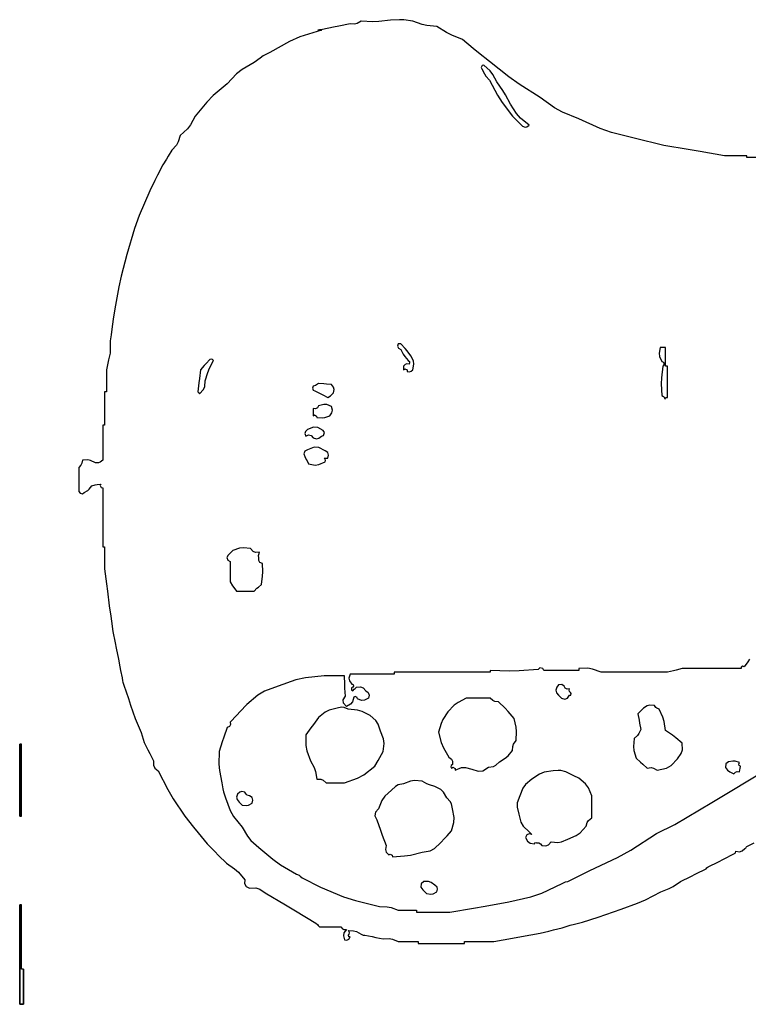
# Model space of a CAD drawing. Header units: metres. Extents: x 1 to 830, y -1 to 533.
# Tile 1 of 4: x 1 to 396, y -1 to 533. Entities that reach past the tile are written whole.
import ezdxf

# ---------------------------------------------------------------- set-up
doc = ezdxf.new("R2010")
doc.units = ezdxf.units.M

msp = doc.modelspace()

# ---------------------------------------------------------------- linework, layer by layer
for p, q in [((171, 528.7), (165, 527.5)), ((174, 529.3), (171, 528.7)), ((180, 530.5), (174, 529.3)), ((182.467457, 530.322085), (180, 530.5)), ((183.906556, 530.68186), (182.467457, 530.322085)), ((186, 532), (183.906556, 530.68186)), ((192.39161, 531.616173), (186, 532)), ((195.644827, 531.717836), (192.39161, 531.616173)), ((202, 532.5), (195.644827, 531.717836)), ((206.798834, 532.72626), (202, 532.5)), ((209.236622, 532.624686), (206.798834, 532.72626)), ((214, 532), (209.236622, 532.624686)), ((219.020172, 530.18951), (214, 532)), ((221.694125, 529.572444), (219.020172, 530.18951)), ((227, 529), (221.694125, 529.572444)), ((232.324155, 525.705553), (227, 529)), ((152.854767, 523.412725), (147.128877, 520.958773)), ((164.5, 527), (152.854767, 523.412725)), ((163.5, 527.2), (162.5, 527)), ((162.5, 527), (163.3, 527)), ((163.3, 527), (163.7, 527)), ((164, 527.3), (163.5, 527.2)), ((163.7, 527), (164.5, 527)), ((165, 527.5), (164, 527.3)), ((235.16995, 524.282656), (232.324155, 525.705553)), ((241, 522), (235.16995, 524.282656)), ((147.128877, 520.958773), (136.5, 515)), ((246.793267, 517.191875), (241, 522)), ((132.944582, 513.061185), (131.225432, 511.948794)), ((136.5, 515), (132.944582, 513.061185)), ((249.693278, 514.791866), (246.793267, 517.191875)), ((255.5, 510), (249.693278, 514.791866)), ((128, 509.5), (121.581217, 505.812287)), ((131.225432, 511.948794), (128, 509.5)), ((251.624694, 507.816043), (251.121982, 506.810619)), ((252.5, 508), (251.624694, 507.816043)), ((255.861132, 504.91734), (252.5, 508)), ((266.122257, 501.692915), (255.5, 510)), ((118.552605, 503.410285), (113.5, 498)), ((121.581217, 505.812287), (118.552605, 503.410285)), ((251.121982, 506.810619), (251.5, 506)), ((251.5, 506), (252.805143, 503.427725)), ((252.805143, 503.427725), (253.62757, 502.194084)), ((253.62757, 502.194084), (255.5, 500)), ((257.339547, 503.016521), (255.861132, 504.91734)), ((259.5, 499), (257.339547, 503.016521)), ((113.5, 498), (105.903185, 491.652685)), ((255.5, 500), (259.896686, 491.844686)), ((262.773712, 494.382337), (259.5, 499)), ((271.646443, 497.775764), (266.122257, 501.692915)), ((283, 490.5), (271.646443, 497.775764)), ((105.903185, 491.652685), (102.347315, 488.096815)), ((259.896686, 491.844686), (262.425241, 487.90014)), ((264.28384, 491.966133), (262.773712, 494.382337)), ((267, 487), (264.28384, 491.966133)), ((102.347315, 488.096815), (96, 480.5)), ((262.425241, 487.90014), (268, 480.5)), ((270.190644, 481.805792), (267, 487)), ((290.790536, 484.929762), (283, 490.5)), ((96, 480.5), (93.594638, 475.799549)), ((268, 480.5), (270.2, 478.3)), ((272.299163, 479.380996), (270.190644, 481.805792)), ((295.110767, 482.563922), (290.790536, 484.929762)), ((304, 479), (295.110767, 482.563922)), ((93.594638, 475.799549), (91.893416, 473.566695)), ((270.2, 478.3), (271.3, 477.2)), ((271.3, 477.2), (273.5, 475)), ((277, 475.5), (272.299163, 479.380996)), ((275.834316, 474.699262), (277, 475.5)), ((315.562423, 473.713189), (304, 479)), ((88, 470), (86.957501, 466.479603)), ((91.893416, 473.566695), (88, 470)), ((273.5, 475), (274.843263, 474.557683)), ((274.843263, 474.557683), (275.834316, 474.699262)), ((321.664326, 471.577523), (315.562423, 473.713189)), ((334, 468.5), (321.664326, 471.577523)), ((85.967172, 464.719018), (83.5, 462)), ((86.957501, 466.479603), (85.967172, 464.719018)), ((340.4, 466.9), (334, 468.5)), ((343.6, 466.1), (340.4, 466.9)), ((350, 464.5), (343.6, 466.1)), ((363.208265, 462.350178), (350, 464.5)), ((83.5, 462), (81.5, 458.8)), ((369.808456, 461.250146), (363.208265, 462.350178)), ((383, 459), (369.808456, 461.250146)), ((78.5, 454), (75.7, 448.4)), ((80.5, 457.2), (78.5, 454)), ((81.5, 458.8), (80.5, 457.2)), ((387.8, 459), (383, 459)), ((390.2, 459), (387.8, 459)), ((395, 459), (390.2, 459)), ((395, 458.6), (395, 459)), ((395, 458.4), (395, 458.6)), ((395, 458), (395, 458.4)), ((400.6, 458), (395, 458)), ((75.7, 448.4), (74.3, 445.6)), ((74.3, 445.6), (71.5, 440)), ((71.5, 440), (65.652576, 426.537176)), ((65.652576, 426.537176), (63.133271, 419.583894)), ((63.133271, 419.583894), (59, 405.5)), ((59, 405.5), (56.019995, 393.790193)), ((56.019995, 393.790193), (54.717278, 387.877865)), ((54.717278, 387.877865), (52.5, 376)), ((52.5, 376), (51.7, 370.4)), ((51.7, 370.4), (51.3, 367.6)), ((51.3, 367.6), (50.5, 362)), ((50.2, 359.9), (50, 358.5)), ((50, 358.5), (50, 355.9)), ((50.3, 360.6), (50.2, 359.9)), ((50.5, 362), (50.3, 360.6)), ((50, 355.9), (50, 354.6)), ((50, 354.6), (50, 352)), ((206, 357), (205.770536, 355.678128)), ((205.770536, 355.678128), (206.304824, 354.609552)), ((206.6, 357), (206, 357)), ((206.304824, 354.609552), (207.5, 354)), ((206.9, 357), (206.6, 357)), ((207.5, 357), (206.9, 357)), ((209.853646, 354.538222), (207.5, 357)), ((207.5, 354), (208.805143, 351.427725)), ((210.961747, 353.228649), (209.853646, 354.538222)), ((213, 350.5), (210.961747, 353.228649)), ((348, 355), (347.43574, 352.026515)), ((349.2, 355), (348, 355)), ((349.8, 355), (349.2, 355)), ((351, 355), (349.8, 355)), ((351, 351), (351, 355)), ((49.2, 348.4), (48.8, 346.6)), ((50, 352), (49.2, 348.4)), ((104, 348.5), (101.99725, 346.302503)), ((103.822295, 343.774175), (106, 348)), ((104.774603, 348.782824), (104, 348.5)), ((105.44962, 348.61407), (104.774603, 348.782824)), ((106, 348), (105.44962, 348.61407)), ((208.805143, 351.427725), (209.62757, 350.194084)), ((209.62757, 350.194084), (211.5, 348)), ((211.5, 348), (212.135711, 347.474765)), ((212.135711, 347.474765), (212.313752, 346.762601)), ((214.305775, 347.769624), (213, 350.5)), ((214.544776, 345.977116), (214.305775, 347.769624)), ((347.43574, 352.026515), (347.676373, 350.221766)), ((347.676373, 350.221766), (349, 347.5)), ((349, 347.5), (349.913717, 347.047098)), ((349.913717, 347.047098), (350.169238, 345.769493)), ((351, 349), (351, 351)), ((351, 345), (351, 349)), ((48.8, 346.6), (48, 343)), ((48, 343), (48, 338.2)), ((99, 343), (98.410364, 338.198716)), ((100.997247, 345.2025), (99, 343)), ((101.99725, 346.302503), (100.997247, 345.2025)), ((102.908516, 341.540494), (103.822295, 343.774175)), ((209.919788, 345.868327), (209, 345)), ((209, 345), (209, 344.2)), ((209, 344.2), (209, 343.8)), ((209, 343.8), (209, 343)), ((209, 343), (209.76883, 343.457056)), ((209.76883, 343.457056), (210.904347, 342.889298)), ((210.743174, 346.142789), (209.919788, 345.868327)), ((212, 346), (210.743174, 346.142789)), ((210.904347, 342.889298), (211, 342)), ((211, 342), (212.256826, 341.857211)), ((212.313752, 346.762601), (212, 346)), ((212.256826, 341.857211), (213.080212, 342.131673)), ((213.080212, 342.131673), (214, 343)), ((214, 343), (214.544776, 345.977116)), ((349.5, 345), (348.717836, 338.644827)), ((350.169238, 345.769493), (349.5, 345)), ((351.4, 345), (351, 345)), ((351.6, 345), (351.4, 345)), ((352, 345), (351.6, 345)), ((352, 338.2), (352, 345)), ((48, 338.2), (48, 335.8)), ((98.410364, 338.198716), (98.110362, 335.798693)), ((101.250904, 333.963892), (101.5, 337)), ((101.5, 337), (102.908516, 341.540494)), ((348.717836, 338.644827), (348.616173, 335.39161)), ((352, 334.8), (352, 338.2)), ((47.4, 331), (47, 331)), ((47, 331), (47, 323.8)), ((47.6, 331), (47.4, 331)), ((48, 331), (47.6, 331)), ((48, 335.8), (48, 331)), ((98.110362, 335.798693), (97.5, 331)), ((97.5, 331), (97.9, 330.6)), ((98.5, 330), (100.526771, 332.274247)), ((100.526771, 332.274247), (101.250904, 333.963892)), ((160, 334), (159.607047, 332.99721)), ((159.607047, 332.99721), (160.023868, 331.955156)), ((161.240755, 334.510418), (160, 334)), ((160.023868, 331.955156), (161, 331.5)), ((161, 331.5), (163.8, 330.1)), ((161.847212, 334.813647), (161.240755, 334.510418)), ((163, 335.5), (161.847212, 334.813647)), ((165.798229, 335.276581), (163, 335.5)), ((167.198425, 335.176567), (165.798229, 335.276581)), ((170, 335), (167.198425, 335.176567)), ((171.120856, 333.535868), (170, 335)), ((171, 330.5), (171.395261, 332.301047)), ((171.395261, 332.301047), (171.120856, 333.535868)), ((348.616173, 335.39161), (349, 329)), ((352, 328), (352, 334.8)), ((97.9, 330.6), (98.1, 330.4)), ((98.1, 330.4), (98.5, 330)), ((163.8, 330.1), (165.2, 329.4)), ((165.2, 329.4), (168, 328)), ((168, 328), (169.371453, 328.747741)), ((169.371453, 328.747741), (170.017206, 329.285868)), ((170.017206, 329.285868), (171, 330.5)), ((349, 329), (349.89279, 328.549527)), ((349.89279, 328.549527), (350.317527, 327.983211)), ((350.317527, 327.983211), (350.5, 327)), ((350.5, 327), (350.86389, 327.622562)), ((350.86389, 327.622562), (351.285369, 327.903548)), ((351.285369, 327.903548), (352, 328)), ((47, 323.8), (47, 320.2)), ((161.321872, 321.770536), (160, 322)), ((160, 322), (160, 320.4)), ((160, 320.4), (160, 319.6)), ((162.390448, 322.304824), (161.321872, 321.770536)), ((163, 323.5), (162.390448, 322.304824)), ((165.717415, 324.204027), (163, 323.5)), ((167.410238, 324.083111), (165.717415, 324.204027)), ((170, 323), (167.410238, 324.083111)), ((170.469046, 321.015058), (170, 323)), ((170.196405, 319.651852), (170.469046, 321.015058)), ((47, 320.2), (47, 313)), ((160, 319.6), (160, 318)), ((160, 318), (160.76883, 318.457056)), ((160.76883, 318.457056), (161.904347, 317.889298)), ((161.904347, 317.889298), (162, 317)), ((162, 317), (164.826374, 316.892255)), ((164.826374, 316.892255), (166.316849, 317.10518)), ((166.316849, 317.10518), (169, 318)), ((169, 318), (170.196405, 319.651852)), ((46.4, 313), (46, 313)), ((46, 313), (46, 305.4)), ((46.6, 313), (46.4, 313)), ((47, 313), (46.6, 313)), ((155.865158, 309.587787), (155.518379, 308.37406)), ((157, 310.5), (155.865158, 309.587787)), ((160.138241, 311.82342), (157, 310.5)), ((162.538561, 311.682225), (160.138241, 311.82342)), ((165.5, 310), (162.538561, 311.682225)), ((166.229435, 308.966596), (165.5, 310)), ((46, 305.4), (46, 301.6)), ((155.518379, 308.37406), (156, 307)), ((156, 307), (157.525201, 307.627504)), ((157.525201, 307.627504), (158.94953, 307.271422)), ((158.94953, 307.271422), (160, 306)), ((160, 306), (161.78838, 305.550894)), ((161.78838, 305.550894), (163.070148, 305.835731)), ((163.070148, 305.835731), (164.5, 307)), ((164.5, 307), (165.703591, 307.389063)), ((165.703591, 307.389063), (166.229435, 308.966596)), ((46, 301.6), (46, 294)), ((155.595352, 298.910963), (154.957821, 297.423391)), ((157, 299.5), (155.595352, 298.910963)), ((160.523203, 300.937721), (157, 299.5)), ((163.147183, 300.799617), (160.523203, 300.937721)), ((166.5, 299), (163.147183, 300.799617)), ((167.903988, 298.025927), (166.5, 299)), ((35, 294), (34.654743, 292.24478)), ((37.860441, 294.133713), (35, 294)), ((39.44551, 293.794055), (37.860441, 294.133713)), ((42, 292.5), (39.44551, 293.794055)), ((46, 294), (44.650193, 292.952135)), ((154.957821, 297.423391), (155.5, 296)), ((155.5, 296), (156.3, 294.4)), ((156.3, 294.4), (156.7, 293.6)), ((156.7, 293.6), (157.5, 292)), ((166.61407, 294.44962), (166, 295)), ((166, 295), (166.8, 295)), ((166.5, 293), (166.782824, 293.774603)), ((166.782824, 293.774603), (166.61407, 294.44962)), ((166.8, 295), (167.2, 295)), ((167.2, 295), (168, 295)), ((168.417313, 296.657061), (167.903988, 298.025927)), ((168, 295), (168.417313, 296.657061)), ((34.197022, 291.329337), (33, 290)), ((33, 290), (33, 284.8)), ((34.654743, 292.24478), (34.197022, 291.329337)), ((43.705985, 292.598057), (42, 292.5)), ((44.650193, 292.952135), (43.705985, 292.598057)), ((157.5, 292), (161.055929, 291.310531)), ((161.055929, 291.310531), (163.182148, 291.546778)), ((163.182148, 291.546778), (166.5, 293)), ((33, 284.8), (33, 282.2)), ((33, 282.2), (33, 277)), ((37.857518, 277.534228), (38.728351, 278.296208)), ((38.728351, 278.296208), (40, 280)), ((40, 280), (41.938709, 280.633566)), ((41.938709, 280.633566), (42.966743, 280.839173)), ((42.966743, 280.839173), (45, 281)), ((45, 281), (44.542944, 280.23117)), ((44.542944, 280.23117), (45.110702, 279.095653)), ((45.110702, 279.095653), (46, 279)), ((46, 279), (46, 266.2)), ((33, 277), (33.712214, 276.013719)), ((33.712214, 276.013719), (35.006409, 275.79802)), ((35.006409, 275.79802), (36, 276.5)), ((36, 276.5), (37.857518, 277.534228)), ((46, 266.2), (46, 259.8)), ((46, 259.8), (46, 247)), ((46, 247), (46.4, 247)), ((46.4, 247), (46.6, 247)), ((46.6, 247), (47, 247)), ((47, 247), (47, 242.2)), ((120.131672, 246.187838), (116.5, 245)), ((122.200596, 246.40562), (120.131672, 246.187838)), ((126, 246), (122.200596, 246.40562)), ((127.472009, 244.427362), (126, 246)), ((47, 242.2), (47, 239.8)), ((114, 242.5), (113.320094, 241.212472)), ((113.320094, 241.212472), (113.742518, 239.733988)), ((115, 243.5), (114, 242.5)), ((115.5, 244), (115, 243.5)), ((116.5, 245), (115.5, 244)), ((128.849485, 243.876371), (127.472009, 244.427362)), ((131, 244), (128.849485, 243.876371)), ((130.388864, 242.211466), (130.501964, 242.890063)), ((130.5, 241), (130.388864, 242.211466)), ((130.493791, 239.557793), (130.5, 241)), ((130.501964, 242.890063), (131, 244)), ((47, 239.8), (47, 235)), ((47, 235), (48, 227)), ((113.742518, 239.733988), (115, 239)), ((115, 239), (115, 234.6)), ((131.166344, 238.548964), (130.493791, 239.557793)), ((132.5, 238), (131.166344, 238.548964)), ((132.718982, 233.400865), (132.5, 238)), ((115, 234.6), (115, 232.4)), ((115, 232.4), (115, 228)), ((132, 226.5), (132.617326, 231.062774)), ((132.617326, 231.062774), (132.718982, 233.400865)), ((48, 227), (48.5, 223)), ((115, 228), (116.278412, 225.920177)), ((116.278412, 225.920177), (116.983381, 224.913078)), ((116.983381, 224.913078), (118.5, 223)), ((128, 223), (129.510581, 224.496043)), ((129.510581, 224.496043), (130.316676, 225.201377)), ((130.316676, 225.201377), (132, 226.5)), ((48.5, 223), (49.5, 215)), ((118.5, 223), (122.3, 223)), ((122.3, 223), (124.2, 223)), ((124.2, 223), (128, 223)), ((49.5, 215), (50.3, 209.4)), ((50.3, 209.4), (50.7, 206.6)), ((50.7, 206.6), (51.5, 201)), ((51.5, 201), (52.688582, 194.997728)), ((52.688582, 194.997728), (53.288586, 191.997706)), ((53.288586, 191.997706), (54.5, 186)), ((54.5, 186), (55.3, 182)), ((55.3, 182), (55.7, 180)), ((392.015326, 181.720947), (392, 181)), ((392.828615, 182.26314), (392.015326, 181.720947)), ((393.5, 182), (392.828615, 182.26314)), ((395.623813, 184.563088), (393.5, 182)), ((396.549965, 186.003769), (395.623813, 184.563088)), ((55.7, 180), (56.5, 176)), ((166, 177), (155.810681, 175.99115)), ((170.4, 177), (166, 177)), ((172.6, 177), (170.4, 177)), ((177, 177), (172.6, 177)), ((177.165883, 172.598582), (177, 177)), ((180, 178), (179.416195, 175.841488)), ((189.6, 178), (180, 178)), ((194.4, 178), (189.6, 178)), ((204, 178), (194.4, 178)), ((224.8, 179), (204, 179)), ((204, 179), (204, 178.6)), ((204, 178.6), (204, 178.4)), ((204, 178.4), (204, 178)), ((235.2, 179), (224.8, 179)), ((256, 179), (235.2, 179)), ((266.393604, 179.584083), (256, 180)), ((256, 180), (256, 179.6)), ((256, 179.6), (256, 179.4)), ((256, 179.4), (256, 179)), ((271.630071, 179.684785), (266.393604, 179.584083)), ((282, 180.5), (271.630071, 179.684785)), ((282.890747, 181.328596), (282, 180.5)), ((284.426136, 181.072697), (282.890747, 181.328596)), ((285, 180), (284.426136, 181.072697)), ((292.6, 180), (285, 180)), ((296.4, 180), (292.6, 180)), ((304, 180), (296.4, 180)), ((308.863653, 181.157729), (304, 181)), ((304, 181), (304, 180.6)), ((304, 180.6), (304, 180.4)), ((304, 180.4), (304, 180)), ((311.450403, 180.726605), (308.863653, 181.157729)), ((316, 179), (311.450403, 180.726605)), ((330.4, 179), (316, 179)), ((337.6, 179), (330.4, 179)), ((352, 179), (337.6, 179)), ((355.2, 179.8), (352, 179)), ((356.8, 180.2), (355.2, 179.8)), ((360, 181), (356.8, 180.2)), ((372.8, 181), (360, 181)), ((379.2, 181), (372.8, 181)), ((392, 181), (379.2, 181)), ((56.5, 176), (56.755534, 174.370674)), ((56.755534, 174.370674), (56.95873, 173.557892)), ((56.95873, 173.557892), (57.5, 172)), ((57.5, 172), (59.9, 164.8)), ((141, 171.5), (133.593254, 168.783364)), ((150.671928, 174.860625), (141, 171.5)), ((155.810681, 175.99115), (150.671928, 174.860625)), ((177.265895, 170.398317), (177.165883, 172.598582)), ((179.416195, 175.841488), (179.693763, 174.314867)), ((179.693763, 174.314867), (181, 172.5)), ((181.5, 171), (180.8642, 170.51445)), ((181, 172.5), (181.612943, 172.344113)), ((181.896822, 171.492476), (181.5, 171)), ((181.612943, 172.344113), (181.896822, 171.492476)), ((182.7, 170.2), (183.5, 171)), ((183.5, 171), (185.650115, 171.1304)), ((185.650115, 171.1304), (187.032951, 170.577266)), ((292, 171), (291.550894, 169.21162)), ((293.040137, 172.232118), (292, 171)), ((294.688576, 172.438173), (293.040137, 172.232118)), ((296, 171.5), (294.688576, 172.438173)), ((296.609552, 170.304824), (296, 171.5)), ((129.973088, 166.653854), (124, 161.5)), ((133.593254, 168.783364), (129.973088, 166.653854)), ((176.365789, 164.10433), (177.5, 166)), ((177.5, 166), (177.265895, 170.398317)), ((180.8642, 170.51445), (180.8642, 169.48555)), ((180.8642, 169.48555), (181.5, 169)), ((182, 165.5), (181.382877, 163.014208)), ((181.5, 169), (182.3, 169.8)), ((182.810619, 165.878018), (182, 165.5)), ((182.3, 169.8), (182.7, 170.2)), ((183.816043, 165.375306), (182.810619, 165.878018)), ((187.032951, 170.577266), (188.5, 169)), ((188.5, 169), (189.903988, 168.025927)), ((189.903988, 168.025927), (190.417313, 166.657061)), ((190.417313, 166.657061), (190, 165)), ((291.550894, 169.21162), (291.835731, 167.929852)), ((291.835731, 167.929852), (293, 166.5)), ((293, 166.5), (293.6, 165.9)), ((293.6, 165.9), (293.9, 165.6)), ((293.9, 165.6), (294.5, 165)), ((297.678128, 169.770536), (296.609552, 170.304824)), ((299, 170), (297.678128, 169.770536)), ((297.853181, 164.988442), (299, 166.5)), ((298.686248, 169.237399), (299, 170)), ((298.864289, 168.525235), (298.686248, 169.237399)), ((299.5, 168), (298.864289, 168.525235)), ((299, 166.5), (299.612943, 166.655887)), ((299.896822, 167.507524), (299.5, 168)), ((299.612943, 166.655887), (299.896822, 167.507524)), ((59.9, 164.8), (61.1, 161.2)), ((61.1, 161.2), (63.5, 154)), ((124, 161.5), (120.398786, 157.701151)), ((176.54254, 162.160064), (176.365789, 164.10433)), ((178, 160.5), (176.54254, 162.160064)), ((180.289697, 161.647732), (178, 160.5)), ((181.382877, 163.014208), (180.289697, 161.647732)), ((184, 164.5), (183.816043, 165.375306)), ((186.267358, 163.688159), (184, 164.5)), ((187.898289, 163.82407), (186.267358, 163.688159)), ((190, 165), (187.898289, 163.82407)), ((236.499415, 161.071287), (233, 157.5)), ((238.591728, 162.640522), (236.499415, 161.071287)), ((243, 165), (238.591728, 162.640522)), ((248.2, 165), (243, 165)), ((250.8, 165), (248.2, 165)), ((256, 165), (250.8, 165)), ((257.452041, 163.668994), (256, 165)), ((258.53902, 163.185892), (257.452041, 163.668994)), ((260.5, 163), (258.53902, 163.185892)), ((264.011349, 159.50852), (260.5, 163)), ((294.5, 165), (296.32439, 164.478845)), ((296.32439, 164.478845), (297.853181, 164.988442)), ((341.080318, 160.83876), (339, 159.5)), ((342.534421, 161.202286), (341.080318, 160.83876)), ((345, 161), (342.534421, 161.202286)), ((345.69816, 159.926421), (345, 161)), ((118.598785, 155.80115), (115, 152)), ((120.398786, 157.701151), (118.598785, 155.80115)), ((166.447339, 157.348833), (163, 154.5)), ((168.65253, 158.451428), (166.447339, 157.348833)), ((173, 159.5), (168.65253, 158.451428)), ((175.346425, 160.042483), (173, 159.5)), ((176.775729, 159.923374), (175.346425, 160.042483)), ((179, 159), (176.775729, 159.923374)), ((183.973723, 158.488061), (179, 159)), ((186.530938, 157.742206), (183.973723, 158.488061)), ((191, 155.5), (186.530938, 157.742206)), ((194.026116, 152.808788), (191, 155.5)), ((233, 157.5), (230.359918, 153.451548)), ((265.714701, 157.704971), (264.011349, 159.50852)), ((269, 154), (265.714701, 157.704971)), ((337.2, 157.7), (336, 156.5)), ((336, 156.5), (336.612085, 153.102155)), ((337.8, 158.3), (337.2, 157.7)), ((339, 159.5), (337.8, 158.3)), ((346.299351, 159.445468), (345.69816, 159.926421)), ((347.5, 159), (346.299351, 159.445468)), ((349.435939, 154.59862), (347.5, 159)), ((63.5, 154), (65.81135, 148.930714)), ((114.695176, 149.609552), (113.5, 149)), ((115.229464, 150.678128), (114.695176, 149.609552)), ((115, 152), (115.229464, 150.678128)), ((160.208889, 150.693467), (158.808873, 148.793446)), ((163, 154.5), (160.208889, 150.693467)), ((195.285059, 150.863149), (194.026116, 152.808788)), ((196.5, 147), (195.285059, 150.863149)), ((229.314259, 151.151099), (228, 146.5)), ((230.359918, 153.451548), (229.314259, 151.151099)), ((269.978248, 149.283748), (269, 154)), ((336.612085, 153.102155), (336.912093, 151.402112)), ((336.912093, 151.402112), (337.5, 148)), ((350.15572, 152.233624), (349.435939, 154.59862)), ((351, 147.5), (350.15572, 152.233624)), ((65.81135, 148.930714), (66.818697, 146.311612)), ((66.818697, 146.311612), (68.5, 141)), ((113.5, 149), (111.652119, 143.816822)), ((158.808873, 148.793446), (156, 145)), ((156, 145), (156.137024, 139.313065)), ((198.125007, 142.867283), (196.5, 147)), ((228, 146.5), (229.440279, 140.849726)), ((270.184134, 146.813117), (269.978248, 149.283748)), ((270, 142), (270.184134, 146.813117)), ((335.783745, 144.666809), (334, 143)), ((336.544414, 145.753479), (335.783745, 144.666809)), ((337.5, 148), (336.544414, 145.753479)), ((354.723326, 144.866212), (351, 147.5)), ((356.53074, 143.460445), (354.723326, 144.866212)), ((2, 140), (1, 140)), ((1, 140), (2, 140)), ((2, 140), (1, 140)), ((1, 140), (1, 101)), ((1, 101), (1, 140)), ((1, 140), (1, 101)), ((2, 124.4), (2, 140)), ((68.5, 141), (70.5, 137)), ((110.751966, 141.216379), (109, 136)), ((111.652119, 143.816822), (110.751966, 141.216379)), ((156.137024, 139.313065), (156.660271, 136.38288)), ((198, 136), (198.459147, 140.41692)), ((198.459147, 140.41692), (198.125007, 142.867283)), ((229.440279, 140.849726), (230.581678, 138.048108)), ((268, 136.5), (268.213151, 138.831216)), ((268.213151, 138.831216), (268.66594, 140.076387)), ((268.66594, 140.076387), (270, 142)), ((334, 143), (333.56846, 138.803123)), ((333.56846, 138.803123), (333.783998, 136.539968)), ((360, 140.5), (356.53074, 143.460445)), ((360.090056, 136.957135), (360, 140.5)), ((70.5, 137), (71.5, 135)), ((71.5, 135), (73.5, 131)), ((109, 136), (108.900265, 129.174309)), ((156.660271, 136.38288), (158.5, 131)), ((196.230856, 132.782838), (198, 136)), ((230.581678, 138.048108), (233.5, 133)), ((264.152308, 132.413885), (265.626514, 133.67749)), ((265.626514, 133.67749), (268, 136.5)), ((333.783998, 136.539968), (335, 132.5)), ((357.5, 132), (359.493827, 134.929958)), ((359.493827, 134.929958), (360.090056, 136.957135)), ((73.5, 131), (73.486945, 128.583426)), ((73.486945, 128.583426), (74.170709, 127.079144)), ((108.900265, 129.174309), (109.206578, 125.702765)), ((158.5, 131), (160.543338, 127.287215)), ((193.5, 128), (195.330689, 131.182542)), ((195.330689, 131.182542), (196.230856, 132.782838)), ((233.5, 133), (234.925278, 131.91899)), ((234.864289, 128.474765), (234.686248, 127.762601)), ((235.5, 129), (234.864289, 128.474765)), ((234.925278, 131.91899), (235.490358, 130.788828)), ((235.490358, 130.788828), (235.5, 129)), ((257.651553, 127.911419), (259.079933, 128.625609)), ((259.079933, 128.625609), (261, 130.5)), ((261, 130.5), (264.152308, 132.413885)), ((335, 132.5), (337.389882, 130.289013)), ((337.389882, 130.289013), (338.589933, 129.188967)), ((338.589933, 129.188967), (341, 127)), ((351.400818, 127.049756), (353.964094, 128.447907)), ((353.964094, 128.447907), (357.5, 132)), ((383.602632, 129.347888), (383.389617, 127.430751)), ((385, 130.5), (383.602632, 129.347888)), ((387.377705, 130.882779), (385, 130.5)), ((388.718448, 130.771051), (387.377705, 130.882779)), ((391, 130), (388.718448, 130.771051)), ((390.686248, 129.237399), (391, 130)), ((390.864289, 128.525235), (390.686248, 129.237399)), ((391.5, 128), (390.864289, 128.525235)), ((2, 116.6), (2, 124.4)), ((74.170709, 127.079144), (76, 125.5)), ((76, 125.5), (81.216872, 115.377537)), ((109.206578, 125.702765), (110.5, 119)), ((160.543338, 127.287215), (161.282031, 125.176664)), ((161.282031, 125.176664), (162, 121)), ((184.062818, 121.576162), (187.510237, 123.456572)), ((187.510237, 123.456572), (193.5, 128)), ((234.686248, 127.762601), (235, 127)), ((235, 127), (235.76883, 127.457056)), ((235.76883, 127.457056), (236.904347, 126.889298)), ((236.904347, 126.889298), (237, 126)), ((237, 126), (240.366018, 127.292254)), ((240.366018, 127.292254), (242.511554, 127.411451)), ((242.511554, 127.411451), (246, 126.5)), ((246, 126.5), (249.436417, 125.354995)), ((249.436417, 125.354995), (251.89874, 125.628586)), ((251.89874, 125.628586), (255, 127.5)), ((255, 127.5), (257.651553, 127.911419)), ((282.582749, 123.780496), (278.5, 121)), ((285.114431, 124.771154), (282.582749, 123.780496)), ((290, 125.5), (285.114431, 124.771154)), ((292.795303, 125.757453), (290, 125.5)), ((294.269668, 125.652141), (292.795303, 125.757453)), ((297, 125), (294.269668, 125.652141)), ((299.8, 123.6), (297, 125)), ((301.2, 122.9), (299.8, 123.6)), ((304, 121.5), (301.2, 122.9)), ((341, 127), (343.217616, 127.286666)), ((343.217616, 127.286666), (344.525217, 127.04892)), ((344.525217, 127.04892), (346.5, 126)), ((346.5, 126), (351.400818, 127.049756)), ((383.389617, 127.430751), (384.5, 126)), ((384.5, 126), (385.778457, 125.017377)), ((385.778457, 125.017377), (386.50437, 124.602569)), ((386.05733, 114.404963), (406, 126.5)), ((386.50437, 124.602569), (388, 124)), ((388, 124), (388.897187, 124.891659)), ((388.897187, 124.891659), (389.747255, 125.175015)), ((389.747255, 125.175015), (391, 125)), ((391, 125), (391.25494, 126.18954)), ((391.25494, 126.18954), (391.355363, 126.792076)), ((391.355363, 126.792076), (391.5, 128)), ((110.5, 119), (111.011068, 115.741348)), ((162, 121), (164.150515, 121.123629)), ((164.150515, 121.123629), (165.527991, 120.572638)), ((165.527991, 120.572638), (167, 119)), ((167, 119), (171, 119)), ((171, 119), (173, 119)), ((173, 119), (177, 119)), ((177, 119), (184.062818, 121.576162)), ((206.111563, 117.886051), (204.602528, 117.073493)), ((209, 118.5), (206.111563, 117.886051)), ((212.789232, 119.914823), (209, 118.5)), ((214.962425, 120.240802), (212.789232, 119.914823)), ((219, 120), (214.962425, 120.240802)), ((221.700003, 118.589331), (219, 120)), ((223.116411, 117.982299), (221.700003, 118.589331)), ((226, 117), (223.116411, 117.982299)), ((275.115524, 118.125053), (273.665074, 116.116738)), ((278.5, 121), (275.115524, 118.125053)), ((307.625405, 118.477346), (304, 121.5)), ((309.186966, 116.358085), (307.625405, 118.477346)), ((2, 101), (2, 116.6)), ((81.216872, 115.377537), (84.136731, 110.443982)), ((111.011068, 115.741348), (111.417459, 114.115783)), ((111.417459, 114.115783), (112.5, 111)), ((119, 113), (118.550894, 111.21162)), ((120.278521, 114.041817), (119, 113)), ((121.381626, 114.317593), (120.278521, 114.041817)), ((123, 114), (121.381626, 114.317593)), ((123.69816, 112.926421), (123, 114)), ((124.299351, 112.445468), (123.69816, 112.926421)), ((125.5, 112), (124.299351, 112.445468)), ((202.5, 115), (198.827715, 111.782187)), ((204.602528, 117.073493), (202.5, 115)), ((229.190728, 115.470539), (226, 117)), ((230.720575, 114.058373), (229.190728, 115.470539)), ((232.5, 111), (230.720575, 114.058373)), ((273.665074, 116.116738), (272, 112)), ((311, 112), (309.186966, 116.358085)), ((376.056877, 108.404692), (386.05733, 114.404963)), ((84.136731, 110.443982), (90.5, 101)), ((112.5, 111), (115.00388, 104.09706)), ((118.550894, 111.21162), (118.835731, 109.929852)), ((118.835731, 109.929852), (120, 108.5)), ((120, 108.5), (120.6, 107.9)), ((120.6, 107.9), (120.9, 107.6)), ((120.9, 107.6), (121.5, 107)), ((121.5, 107), (123.71295, 106.679292)), ((123.71295, 106.679292), (125.041568, 106.920859)), ((125.041568, 106.920859), (127, 108)), ((126.903988, 111.025927), (125.5, 112)), ((127.417313, 109.657061), (126.903988, 111.025927)), ((127, 108), (127.417313, 109.657061)), ((197.266492, 109.551868), (195.5, 105)), ((198.827715, 111.782187), (197.266492, 109.551868)), ((234.297549, 109.007811), (232.5, 111)), ((234.984778, 107.633353), (234.297549, 109.007811)), ((235.5, 105), (234.984778, 107.633353)), ((270.609856, 108.244005), (270.491452, 105.87593)), ((272, 112), (270.609856, 108.244005)), ((311, 107.2), (311, 112)), ((311, 104.8), (311, 107.2)), ((356, 96.5), (376.056877, 108.404692)), ((115.00388, 104.09706), (116.900986, 100.724428)), ((193.849174, 103.212607), (193.518102, 101.22618)), ((195.5, 105), (193.849174, 103.212607)), ((236.447213, 100.290139), (235.5, 105)), ((270.491452, 105.87593), (271.5, 102)), ((271.5, 102), (272.604472, 97.750278)), ((311, 100), (311, 104.8)), ((1, 101), (2, 101)), ((2, 101), (1, 101)), ((1, 101), (2, 101)), ((90.5, 101), (95.257575, 94.966304)), ((116.900986, 100.724428), (121.5, 95)), ((193.518102, 101.22618), (194.5, 99)), ((194.5, 99), (196.495803, 93.398503)), ((235, 93), (236.335738, 97.614738)), ((236.335738, 97.614738), (236.447213, 100.290139)), ((272.604472, 97.750278), (273.864501, 95.573865)), ((308, 95.5), (308.570554, 97.586736)), ((308.570554, 97.586736), (309.293226, 98.670744)), ((309.293226, 98.670744), (311, 100)), ((352, 94.5), (356, 96.5)), ((95.257575, 94.966304), (97.657813, 91.966006)), ((97.657813, 91.966006), (102.5, 86)), ((121.5, 95), (124.404468, 90.112867)), ((196.495803, 93.398503), (197.495805, 90.5985)), ((232.618032, 90.38347), (235, 93)), ((273.864501, 95.573865), (277, 92.5)), ((275.770435, 90.813937), (275, 89.5)), ((277.017194, 91.348263), (275.770435, 90.813937)), ((277, 92.5), (277.6, 91.9)), ((278.5, 91), (277.017194, 91.348263)), ((277.6, 91.9), (277.9, 91.6)), ((277.9, 91.6), (278.5, 91)), ((302.466806, 90.471712), (304.618478, 91.977883)), ((304.618478, 91.977883), (308, 95.5)), ((332.116219, 82.634301), (346, 91.5)), ((346, 91.5), (350, 93.5)), ((350, 93.5), (352, 94.5)), ((102.5, 86), (106.7, 81.8)), ((124.404468, 90.112867), (126.284784, 87.814703)), ((126.284784, 87.814703), (130.5, 84)), ((197.495805, 90.5985), (199.5, 85)), ((225.777188, 83.399438), (229, 86.5)), ((229, 86.5), (231.417917, 89.083346)), ((231.417917, 89.083346), (232.618032, 90.38347)), ((275, 89.5), (276.211197, 87.38033)), ((276.211197, 87.38033), (277.593793, 86.412513)), ((277.593793, 86.412513), (280, 86)), ((280, 86), (280.049819, 86.44443)), ((280.049819, 86.44443), (280.614565, 86.726803)), ((280.614565, 86.726803), (281, 86.5)), ((281, 86.5), (282.341024, 86.459335)), ((282.341024, 86.459335), (283.162854, 86.048421)), ((283.162854, 86.048421), (284, 85)), ((286.150515, 84.876371), (287.527991, 85.427362)), ((287.527991, 85.427362), (289, 87)), ((289, 87), (292.63464, 86.669251)), ((292.63464, 86.669251), (294.669097, 87.008327)), ((294.669097, 87.008327), (298, 88.5)), ((298, 88.5), (302.466806, 90.471712)), ((395, 84.5), (399, 86.5)), ((106.7, 81.8), (108.8, 79.7)), ((130.5, 84), (138.253264, 77.615104)), ((199.5, 85), (199.199273, 82.933708)), ((199.199273, 82.933708), (199.611526, 81.559532)), ((199.611526, 81.559532), (201, 80)), ((201, 80), (201.76883, 80.457056)), ((201.76883, 80.457056), (202.904347, 79.889298)), ((212.716576, 79.92565), (219, 81.5)), ((219, 81.5), (223.414137, 82.217913)), ((223.414137, 82.217913), (225.777188, 83.399438)), ((284, 85), (286.150515, 84.876371)), ((324.862308, 78.604351), (332.116219, 82.634301)), ((382.4, 77.7), (388, 80.5)), ((388, 80.5), (388.622562, 80.86389)), ((388.622562, 80.86389), (388.903548, 81.285369)), ((388.903548, 81.285369), (389, 82)), ((389, 82), (391.068501, 81.714864)), ((391.068501, 81.714864), (392.430042, 82.123326)), ((392.430042, 82.123326), (394, 83.5)), ((394, 83.5), (394.4, 83.9)), ((394.4, 83.9), (394.6, 84.1)), ((394.6, 84.1), (395, 84.5)), ((108.8, 79.7), (113, 75.5)), ((113, 75.5), (117.445703, 72.467554)), ((138.253264, 77.615104), (142.397294, 74.683961)), ((202.904347, 79.889298), (203, 79)), ((203, 79), (209.464188, 79.417464)), ((209.464188, 79.417464), (212.716576, 79.92565)), ((310, 71.5), (324.862308, 78.604351)), ((374, 73.5), (379.6, 76.3)), ((379.6, 76.3), (382.4, 77.7)), ((117.445703, 72.467554), (119.517632, 70.602818)), ((119.517632, 70.602818), (123, 66.5)), ((142.397294, 74.683961), (151, 69.5)), ((151, 69.5), (152.34922, 68.990486)), ((305.2, 69.1), (310, 71.5)), ((364.6, 68.3), (367.4, 69.7)), ((367.4, 69.7), (373, 72.5)), ((373, 72.5), (373.4, 72.9)), ((373.4, 72.9), (373.6, 73.1)), ((373.6, 73.1), (374, 73.5)), ((123, 66.5), (122.832201, 64.447722)), ((122.832201, 64.447722), (123.668852, 62.941752)), ((152.34922, 68.990486), (153.010749, 68.549467)), ((153.010749, 68.549467), (154, 67.5)), ((154, 67.5), (158, 65.5)), ((158, 65.5), (160, 64.5)), ((160, 64.5), (164, 62.5)), ((218.603745, 64.346539), (218.390999, 62.431823)), ((220, 65.5), (218.603745, 64.346539)), ((222.529809, 65.508221), (220, 65.5)), ((223.981085, 65.024462), (222.529809, 65.508221)), ((226, 63.5), (223.981085, 65.024462)), ((283.882648, 59.307267), (295, 64.5)), ((295, 64.5), (296.108661, 65.108991)), ((296.108661, 65.108991), (296.747676, 65.321996)), ((296.747676, 65.321996), (298, 65.5)), ((298, 65.5), (302.8, 67.9)), ((302.8, 67.9), (305.2, 69.1)), ((355.019553, 62.923948), (359, 65.5)), ((359, 65.5), (364.6, 68.3)), ((123.668852, 62.941752), (125.5, 62)), ((125.5, 62), (129.042865, 62.090056)), ((129.042865, 62.090056), (131.070042, 61.493827)), ((131.070042, 61.493827), (134, 59.5)), ((134, 59.5), (145.038123, 52.963959)), ((164, 62.5), (176.441017, 57.332689)), ((218.390999, 62.431823), (219.5, 61)), ((219.5, 61), (220.3, 60.2)), ((220.3, 60.2), (220.7, 59.8)), ((220.7, 59.8), (221.5, 59)), ((221.5, 59), (223.71295, 58.679292)), ((223.71295, 58.679292), (225.041568, 58.920859)), ((225.041568, 58.920859), (227, 60)), ((227.134842, 62.587787), (226, 63.5)), ((227, 60), (227.481621, 61.37406)), ((227.481621, 61.37406), (227.134842, 62.587787)), ((277.955094, 57.263283), (283.882648, 59.307267)), ((340.14949, 55.679239), (348.5, 60)), ((348.5, 60), (352.884126, 61.805391)), ((352.884126, 61.805391), (355.019553, 62.923948)), ((176.441017, 57.332689), (182.916101, 55.208052)), ((182.916101, 55.208052), (196, 52)), ((253.21877, 52.193454), (266, 54.5)), ((266, 54.5), (277.955094, 57.263283)), ((327, 50.5), (335.817051, 53.764906)), ((335.817051, 53.764906), (340.14949, 55.679239)), ((2, 53), (1, 53)), ((1, 53), (2, 53)), ((2, 53), (1, 53)), ((1, 53), (1, -1)), ((1, -1), (1, 53)), ((1, 53), (1, -1)), ((2, 39), (2, 53)), ((145.038123, 52.963959), (150.538494, 49.663737)), ((150.538494, 49.663737), (161.5, 43)), ((196, 52), (200.078424, 51.919631)), ((200.078424, 51.919631), (202.20439, 51.494438)), ((202.20439, 51.494438), (206, 50)), ((206, 50), (210, 50)), ((210, 50), (212, 50)), ((212, 50), (216, 50)), ((216, 50), (216, 49.6)), ((216, 49.6), (216, 49.4)), ((216, 49.4), (216, 49)), ((216, 49), (223.2, 49)), ((223.2, 49), (226.8, 49)), ((226.8, 49), (234, 49)), ((234, 49), (246.817882, 51.093301)), ((246.817882, 51.093301), (253.21877, 52.193454)), ((318.6, 47.7), (327, 50.5)), ((161.5, 43), (162.3, 42.2)), ((301.550088, 42.500859), (306, 43.5)), ((306, 43.5), (314.4, 46.3)), ((314.4, 46.3), (318.6, 47.7)), ((2, 32), (2, 39)), ((162.3, 42.2), (162.7, 41.8)), ((162.7, 41.8), (163.5, 41)), ((163.5, 41), (168.1, 41)), ((168.1, 41), (170.4, 41)), ((170.4, 41), (175, 41)), ((175, 41), (175.837146, 39.951579)), ((175.837146, 39.951579), (176.658976, 39.540665)), ((176.672484, 37.700639), (176.39082, 36.151488)), ((176.658976, 39.540665), (178, 39.5)), ((178, 39.5), (176.672484, 37.700639)), ((179.61407, 38.44962), (179, 39)), ((179, 39), (181.907981, 38.846234)), ((179.5, 37), (179.782824, 37.774603)), ((179.782824, 37.774603), (179.61407, 38.44962)), ((181.907981, 38.846234), (183.449724, 38.405736)), ((183.449724, 38.405736), (186, 37)), ((272.992854, 35.740162), (283, 37.5)), ((283, 37.5), (287.8, 38.7)), ((287.8, 38.7), (290.2, 39.3)), ((290.2, 39.3), (295, 40.5)), ((295, 40.5), (299.341026, 41.898388)), ((299.341026, 41.898388), (301.550088, 42.500859)), ((176.39082, 36.151488), (177, 34)), ((177, 34), (178.321872, 33.770536)), ((178.321872, 33.770536), (179.390448, 34.304824)), ((179.103178, 36.507524), (179.5, 37)), ((179.387057, 35.655887), (179.103178, 36.507524)), ((180, 35.5), (179.387057, 35.655887)), ((179.390448, 34.304824), (180, 35.5)), ((186, 37), (186.751669, 36.660892)), ((186.751669, 36.660892), (187.177183, 36.554513)), ((187.177183, 36.554513), (188, 36.5)), ((188, 36.5), (192, 35.7)), ((192, 35.7), (194, 35.3)), ((194, 35.3), (198, 34.5)), ((198, 34.5), (201.248233, 34.721319)), ((201.248233, 34.721319), (203.052578, 34.383004)), ((203.052578, 34.383004), (206, 33)), ((206, 33), (210.4, 33)), ((210.4, 33), (212.6, 33)), ((212.6, 33), (217, 33)), ((217, 33), (217, 32.6)), ((217, 32.6), (217, 32.4)), ((217, 32.4), (217, 32)), ((242, 32.6), (242, 33)), ((242, 33), (248.4, 33)), ((242, 32.4), (242, 32.6)), ((242, 32), (242, 32.4)), ((248.4, 33), (251.6, 33)), ((251.6, 33), (258, 33)), ((258, 33), (267.992693, 34.840133)), ((267.992693, 34.840133), (272.992854, 35.740162)), ((2, 18), (2, 32)), ((217, 32), (227, 32)), ((227, 32), (232, 32)), ((232, 32), (242, 32)), ((2.4, 18), (2, 18)), ((2.6, 18), (2.4, 18)), ((3, 18), (2.6, 18)), ((3, -1), (3, 18)), ((3, 18), (3, -1)), ((3, -1), (3, 18)), ((1, -1), (3, -1)), ((3, -1), (1, -1)), ((1, -1), (3, -1))]:
    msp.add_line(p, q)

doc.saveas('drawing.dxf')
